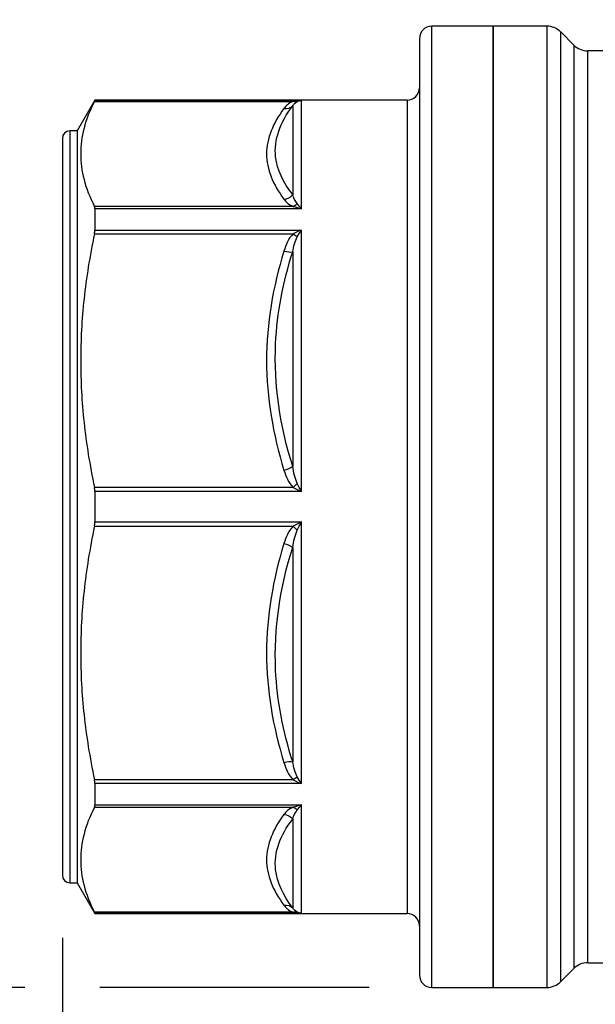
# Model space of a CAD drawing. Header units: inches. Extents: x 0.5 to 21.5, y 0.5 to 16.5.
# Tile 4 of 15: x 4.051 to 4.972, y 5.223 to 6.796. Entities that reach past the tile are written whole.
import ezdxf

# ---------------------------------------------------------------- set-up
doc = ezdxf.new("R2010")
doc.units = ezdxf.units.IN
doc.header["$LTSCALE"] = 2
doc.header["$MEASUREMENT"] = 0
doc.linetypes.add('SLD-Solid', pattern=[0])
doc.layers.add('DIMENSIONS', color=140, linetype='SLD-Solid', lineweight=25)
doc.styles.add('SLDTEXTSTYLE0', font='TXT', dxfattribs={"width": 0.7})
doc.dimstyles.new('SLDDIMSTYLE0', dxfattribs={"dimtxt": 0.169922, "dimasz": 0.26, "dimexe": 0, "dimexo": 0.0625, "dimgap": 0.04248, "dimtad": 0, "dimtih": 1, "dimtoh": 1, "dimrnd": 1e-09, "dimzin": 12, "dimdsep": 46, "dimtxsty": 'SLDTEXTSTYLE0', "dimsah": 1, "dimcen": 0.09, "dimadec": 0, "dimazin": 3, "dimtfac": 1, "dimtofl": 0, "dimtmove": 0, "dimatfit": 3, "dimfxl": 0, "dimfrac": 2, "dimtolj": 1, "dimtzin": 12, "dimarcsym": 0})
doc.dimstyles.new('SLDDIMSTYLE2', dxfattribs={"dimtxt": 0.169922, "dimasz": 0.26, "dimexe": 0, "dimexo": 0.0625, "dimgap": 0.04248, "dimtad": 0, "dimtih": 1, "dimtoh": 1, "dimrnd": 1e-09, "dimzin": 12, "dimdsep": 46, "dimtxsty": 'SLDTEXTSTYLE0', "dimsah": 1, "dimcen": 0.09, "dimadec": 0, "dimazin": 3, "dimtfac": 1, "dimtmove": 0, "dimatfit": 0, "dimfxl": 0, "dimfrac": 2, "dimtolj": 1, "dimtzin": 12, "dimarcsym": 0})

# ---------------------------------------------------------------- blocks, each defined once
blk = doc.blocks.new('_D_2')
at = {"layer": 'DIMENSIONS'}
for p, q in [((5.1363, 7.7007), (3.0822, 7.7007)), ((3.3322, 7.7007), (3.3322, 6.7834)), ((3.0797, 6.4753), (3.0226, 6.4753)), ((3.0226, 6.4753), (3.0226, 6.2053)), ((3.5846, 6.4753), (3.6417, 6.4753)), ((3.6417, 6.4753), (3.6417, 6.2053)), ((3.0226, 6.2053), (3.0797, 6.2053)), ((3.6417, 6.2053), (3.5846, 6.2053)), ((3.3322, 5.2499), (3.3322, 6.1672)), ((4.0596, 5.2499), (3.0822, 5.2499)), ((4.6101, 5.2499), (4.1796, 5.2499))]:
    blk.add_line(p, q, dxfattribs=at)
for points in [[(3.3322, 7.7007), (3.2922, 7.4407), (3.3722, 7.4407)], [(3.3322, 5.2499), (3.3722, 5.5099), (3.2922, 5.5099)]]:
    blk.add_solid(points, dxfattribs=at)
at = {"layer": 'DIMENSIONS', "char_height": 0.16667, "attachment_point": 1, "style": 'SLDTEXTSTYLE0'}
for s, insert in [('2.45', (3.0797, 6.7282)), ('62.3', (3.0797, 6.4201))]:
    blk.add_mtext(s, dxfattribs=dict(at, insert=insert))
blk = doc.blocks.new('_D_3')
at = {"layer": 'DIMENSIONS'}
for p, q in [((5.3794, 6.6676), (5.3794, 4.2125)), ((6.6392, 5.3291), (6.6392, 4.2125)), ((5.3794, 4.4625), (4.8794, 4.4625)), ((5.7569, 4.4625), (5.6998, 4.4625)), ((5.6998, 4.4625), (5.6998, 4.1925)), ((6.2618, 4.4625), (6.3189, 4.4625)), ((6.3189, 4.4625), (6.3189, 4.1925)), ((6.6392, 4.4625), (7.1392, 4.4625)), ((5.6998, 4.1925), (5.7569, 4.1925)), ((6.3189, 4.1925), (6.2618, 4.1925))]:
    blk.add_line(p, q, dxfattribs=at)
for points in [[(5.3794, 4.4625), (5.1194, 4.5025), (5.1194, 4.4225)], [(6.6392, 4.4625), (6.8992, 4.4225), (6.8992, 4.5025)]]:
    blk.add_solid(points, dxfattribs=at)
at = {"layer": 'DIMENSIONS', "char_height": 0.16667, "attachment_point": 1, "style": 'SLDTEXTSTYLE0'}
for s, insert in [('1.26', (5.7569, 4.7154)), ('32.0', (5.7569, 4.4073))]:
    blk.add_mtext(s, dxfattribs=dict(at, insert=insert))
blk = doc.blocks.new('_D_4')
at = {"layer": 'DIMENSIONS'}
for p, q in [((4.1196, 5.3291), (4.1196, 3.2676)), ((6.6392, 5.3291), (6.6392, 3.2676)), ((4.1196, 3.5176), (4.8967, 3.5176)), ((5.1269, 3.5176), (5.0699, 3.5176)), ((5.0699, 3.5176), (5.0699, 3.2476)), ((5.6319, 3.5176), (5.6889, 3.5176)), ((5.6889, 3.5176), (5.6889, 3.2476)), ((6.6392, 3.5176), (5.8621, 3.5176)), ((5.0699, 3.2476), (5.1269, 3.2476)), ((5.6889, 3.2476), (5.6319, 3.2476))]:
    blk.add_line(p, q, dxfattribs=at)
for points in [[(4.1196, 3.5176), (4.3796, 3.4776), (4.3796, 3.5576)], [(6.6392, 3.5176), (6.3792, 3.5576), (6.3792, 3.4776)]]:
    blk.add_solid(points, dxfattribs=at)
at = {"layer": 'DIMENSIONS', "char_height": 0.16667, "attachment_point": 1, "style": 'SLDTEXTSTYLE0'}
for s, insert in [('2.52', (5.1269, 3.7705)), ('64.0', (5.1269, 3.4624))]:
    blk.add_mtext(s, dxfattribs=dict(at, insert=insert))

msp = doc.modelspace()

# ---------------------------------------------------------------- linework, layer by layer
for p, q in [((4.8085, 6.7854), (4.7101, 6.7854)), ((4.7101, 6.3114), (4.7101, 6.7854)), ((4.8939, 6.7854), (4.8085, 6.7854)), ((4.8085, 6.7854), (4.8085, 5.2499)), ((4.8085, 5.2499), (4.8085, 6.7854)), ((4.8939, 6.7854), (4.8939, 5.2499)), ((4.6904, 6.7657), (4.6904, 6.3039)), ((4.9371, 6.7552), (4.9162, 6.7761)), ((4.9162, 5.2592), (4.9162, 6.7761)), ((4.9371, 6.7552), (4.9371, 5.2801)), ((4.9838, 6.746), (4.9594, 6.746)), ((4.9594, 5.2893), (4.9594, 6.746)), ((4.1716, 6.6673), (4.1432, 6.618)), ((4.1709, 6.6653), (4.4884, 6.6653)), ((4.6707, 6.6673), (4.1716, 6.6673)), ((4.1716, 6.6673), (4.1716, 6.6668)), ((4.1716, 6.6668), (4.5017, 6.6668)), ((4.4878, 6.6582), (4.4878, 6.5164)), ((4.5017, 6.4938), (4.5017, 6.6668)), ((4.6707, 6.6673), (4.6707, 6.2662)), ((4.1196, 6.6062), (4.1196, 6.2429)), ((4.1432, 6.618), (4.1314, 6.618)), ((4.1314, 6.618), (4.1314, 6.2474)), ((4.1432, 6.618), (4.1432, 6.2474)), ((4.4884, 6.4975), (4.1709, 6.4975)), ((4.1716, 6.4938), (4.1716, 6.4595)), ((4.5017, 6.4938), (4.1716, 6.4938)), ((4.1709, 6.4537), (4.4884, 6.4537)), ((4.1716, 6.4595), (4.5017, 6.4595)), ((4.5017, 6.0419), (4.5017, 6.4595)), ((4.4878, 6.4248), (4.4878, 6.0824)), ((4.7101, 5.2499), (4.7101, 6.3114)), ((4.6904, 6.3039), (4.6904, 5.2696)), ((4.6707, 6.2662), (4.6707, 5.368)), ((4.1314, 6.2474), (4.1314, 5.4173)), ((4.1432, 6.2474), (4.1432, 5.4173)), ((4.1196, 6.2429), (4.1196, 5.4291)), ((4.4884, 6.0487), (4.1709, 6.0487)), ((4.1716, 6.0419), (4.1716, 5.9934)), ((4.5017, 6.0419), (4.1716, 6.0419)), ((4.1716, 5.9934), (4.5017, 5.9934)), ((4.5017, 5.5757), (4.5017, 5.9934)), ((4.1709, 5.9866), (4.4884, 5.9866)), ((4.4878, 5.9529), (4.4878, 5.6105)), ((4.4884, 5.5816), (4.1709, 5.5816)), ((4.1716, 5.5757), (4.1716, 5.5415)), ((4.5017, 5.5757), (4.1716, 5.5757)), ((4.1709, 5.5377), (4.4884, 5.5377)), ((4.1716, 5.5415), (4.5017, 5.5415)), ((4.5017, 5.3685), (4.5017, 5.5415)), ((4.4878, 5.5189), (4.4878, 5.3771)), ((4.1314, 5.4173), (4.1432, 5.4173)), ((4.1432, 5.4173), (4.1716, 5.368)), ((4.4884, 5.37), (4.1709, 5.37)), ((4.1716, 5.3685), (4.1716, 5.368)), ((4.5017, 5.3685), (4.1716, 5.3685)), ((4.1716, 5.368), (4.6707, 5.368)), ((4.9594, 5.2893), (5.7341, 5.2893)), ((4.9162, 5.2592), (4.9371, 5.2801)), ((4.7101, 5.2499), (4.8085, 5.2499)), ((4.8085, 5.2499), (4.8939, 5.2499))]:
    msp.add_line(p, q)
for centre, radius, start, end in [((4.7101, 6.7657), 0.0197, 90, 180), ((4.8939, 6.7539), 0.0315, 45, 90), ((4.9594, 6.7775), 0.0315, 225, 270), ((4.6707, 6.6869), 0.0197, 270, 0), ((4.1314, 6.6062), 0.0118, 90, 180), ((4.1314, 5.4291), 0.0118, 180, 270), ((4.6707, 5.3484), 0.0197, 0, 90), ((4.9594, 5.2578), 0.0315, 90, 135), ((4.7101, 5.2696), 0.0197, 180, 270), ((4.8939, 5.2814), 0.0315, 270, 315)]:
    msp.add_arc(centre, radius, start, end)
for points, knots in [([(4.1709, 6.6653), (4.1633, 6.6505), (4.1579, 6.6363), (4.1506, 6.6085), (4.1489, 6.595), (4.1489, 6.5679), (4.1506, 6.5543), (4.1579, 6.5266), (4.1633, 6.5124), (4.1709, 6.4975)], [0, 0, 0, 0, 0.25, 0.25, 0.5, 0.5, 0.75, 0.75, 1, 1, 1, 1]), ([(4.4739, 6.6539), (4.4562, 6.6304), (4.4462, 6.6059), (4.4459, 6.557), (4.4562, 6.5325), (4.4739, 6.509)], [0, 0, 0, 0, 0.5, 0.5, 1, 1, 1, 1]), ([(4.4878, 6.5164), (4.4726, 6.5359), (4.4498, 6.583), (4.4676, 6.6315), (4.4878, 6.6582)], [0, 0, 0, 0, 0.4176604, 0.974541, 0.974541, 0.974541, 0.974541]), ([(4.1709, 6.4537), (4.1633, 6.4178), (4.1579, 6.3836), (4.1506, 6.3166), (4.1489, 6.2839), (4.1489, 6.2184), (4.1506, 6.1857), (4.1579, 6.1188), (4.1633, 6.0845), (4.1709, 6.0487)], [0, 0, 0, 0, 0.25, 0.25, 0.5, 0.5, 0.75, 0.75, 1, 1, 1, 1]), ([(4.4739, 6.4261), (4.4562, 6.3693), (4.4459, 6.3102), (4.4462, 6.1921), (4.4562, 6.133), (4.4739, 6.0763)], [0, 0, 0, 0, 0.5, 0.5, 1, 1, 1, 1]), ([(4.4878, 6.0824), (4.4676, 6.1459), (4.4498, 6.2618), (4.4726, 6.377), (4.4878, 6.4248)], [0, 0, 0, 0, 0.5568957, 0.9745675, 0.9745675, 0.9745675, 0.9745675]), ([(4.1709, 5.9866), (4.1633, 5.9508), (4.1579, 5.9165), (4.1506, 5.8496), (4.1489, 5.8168), (4.1489, 5.7514), (4.1506, 5.7187), (4.1579, 5.6517), (4.1633, 5.6175), (4.1709, 5.5816)], [0, 0, 0, 0, 0.25, 0.25, 0.5, 0.5, 0.75, 0.75, 1, 1, 1, 1]), ([(4.4739, 5.959), (4.4562, 5.9023), (4.4462, 5.8432), (4.4459, 5.725), (4.4562, 5.666), (4.4739, 5.6092)], [0, 0, 0, 0, 0.5, 0.5, 1, 1, 1, 1]), ([(4.4878, 5.6105), (4.4726, 5.6583), (4.4498, 5.7734), (4.4676, 5.8894), (4.4878, 5.9529)], [0, 0, 0, 0, 0.4176604, 0.974541, 0.974541, 0.974541, 0.974541]), ([(4.1709, 5.5377), (4.1633, 5.5229), (4.1579, 5.5087), (4.1506, 5.481), (4.1489, 5.4674), (4.1489, 5.4403), (4.1506, 5.4267), (4.1579, 5.399), (4.1633, 5.3848), (4.1709, 5.37)], [0, 0, 0, 0, 0.25, 0.25, 0.5, 0.5, 0.75, 0.75, 1, 1, 1, 1]), ([(4.4739, 5.5263), (4.4562, 5.5028), (4.4462, 5.4783), (4.4459, 5.4294), (4.4562, 5.4049), (4.4739, 5.3814)], [0, 0, 0, 0, 0.5, 0.5, 1, 1, 1, 1]), ([(4.4878, 5.3771), (4.4726, 5.3971), (4.4498, 5.4452), (4.4676, 5.4929), (4.4878, 5.5189)], [0, 0, 0, 0, 0.4176718, 0.9745675, 0.9745675, 0.9745675, 0.9745675])]:
    msp.add_open_spline(points, degree=3, knots=knots)
for points in [[(4.1709, 6.6653), (4.1714, 6.6662), (4.1716, 6.6667), (4.1716, 6.6668)], [(4.4884, 6.6653), (4.4809, 6.6622), (4.477, 6.658), (4.4739, 6.6539)], [(4.4739, 6.6539), (4.4791, 6.6533), (4.4843, 6.6549), (4.4878, 6.6582)], [(4.4878, 6.6582), (4.4893, 6.6608), (4.4913, 6.6632), (4.4951, 6.665)], [(4.5017, 6.6668), (4.4973, 6.6667), (4.4927, 6.6662), (4.4884, 6.6653)], [(4.4951, 6.665), (4.493, 6.6644), (4.4907, 6.6645), (4.4884, 6.6653)], [(4.4951, 6.665), (4.4972, 6.666), (4.4995, 6.6666), (4.5017, 6.6668)], [(4.4739, 6.509), (4.4791, 6.5095), (4.4843, 6.5123), (4.4878, 6.5164)], [(4.4951, 6.5019), (4.4913, 6.5059), (4.4893, 6.5112), (4.4878, 6.5164)], [(4.1716, 6.4938), (4.1716, 6.4954), (4.1714, 6.4967), (4.1709, 6.4975)], [(4.4739, 6.509), (4.477, 6.5049), (4.4809, 6.5007), (4.4884, 6.4975)], [(4.4884, 6.4975), (4.4907, 6.4984), (4.493, 6.4999), (4.4951, 6.5019)], [(4.4884, 6.4975), (4.4927, 6.4966), (4.4973, 6.4954), (4.5017, 6.4938)], [(4.5017, 6.4938), (4.4995, 6.4968), (4.4972, 6.4996), (4.4951, 6.5019)], [(4.1709, 6.4537), (4.1714, 6.4558), (4.1716, 6.4578), (4.1716, 6.4595)], [(4.4884, 6.4537), (4.4809, 6.4461), (4.477, 6.436), (4.4739, 6.4261)], [(4.4878, 6.4248), (4.4893, 6.4336), (4.4913, 6.4424), (4.4951, 6.4489)], [(4.5017, 6.4595), (4.4973, 6.4579), (4.4927, 6.4559), (4.4884, 6.4537)], [(4.4951, 6.4489), (4.493, 6.4501), (4.4907, 6.4517), (4.4884, 6.4537)], [(4.4951, 6.4489), (4.4972, 6.4527), (4.4995, 6.4563), (4.5017, 6.4595)], [(4.4739, 6.4261), (4.4791, 6.4247), (4.4843, 6.4242), (4.4878, 6.4248)], [(4.4739, 6.0763), (4.4791, 6.0776), (4.4843, 6.0799), (4.4878, 6.0824)], [(4.4739, 6.0763), (4.477, 6.0664), (4.4809, 6.0562), (4.4884, 6.0487)], [(4.4951, 6.0551), (4.4913, 6.0626), (4.4893, 6.0726), (4.4878, 6.0824)], [(4.4884, 6.0487), (4.4907, 6.0506), (4.493, 6.0528), (4.4951, 6.0551)], [(4.5017, 6.0419), (4.4995, 6.0463), (4.4972, 6.0508), (4.4951, 6.0551)], [(4.1716, 6.0419), (4.1716, 6.0442), (4.1714, 6.0465), (4.1709, 6.0487)], [(4.4884, 6.0487), (4.4927, 6.0465), (4.4973, 6.0442), (4.5017, 6.0419)], [(4.1709, 5.9866), (4.1714, 5.9888), (4.1716, 5.9911), (4.1716, 5.9934)], [(4.5017, 5.9934), (4.4973, 5.9911), (4.4927, 5.9888), (4.4884, 5.9866)], [(4.4951, 5.9802), (4.4972, 5.9845), (4.4995, 5.989), (4.5017, 5.9934)], [(4.4884, 5.9866), (4.4809, 5.979), (4.477, 5.9689), (4.4739, 5.959)], [(4.4878, 5.9529), (4.4893, 5.9627), (4.4913, 5.9727), (4.4951, 5.9802)], [(4.4951, 5.9802), (4.493, 5.9825), (4.4907, 5.9847), (4.4884, 5.9866)], [(4.4739, 5.959), (4.4791, 5.9577), (4.4843, 5.9554), (4.4878, 5.9529)], [(4.4739, 5.6092), (4.4791, 5.6106), (4.4843, 5.6111), (4.4878, 5.6105)], [(4.4739, 5.6092), (4.477, 5.5993), (4.4809, 5.5892), (4.4884, 5.5816)], [(4.4951, 5.5864), (4.4913, 5.5929), (4.4893, 5.6017), (4.4878, 5.6105)], [(4.4884, 5.5816), (4.4907, 5.5835), (4.493, 5.5852), (4.4951, 5.5864)], [(4.5017, 5.5757), (4.4995, 5.579), (4.4972, 5.5826), (4.4951, 5.5864)], [(4.1716, 5.5757), (4.1716, 5.5775), (4.1714, 5.5795), (4.1709, 5.5816)], [(4.4884, 5.5816), (4.4927, 5.5794), (4.4973, 5.5774), (4.5017, 5.5757)], [(4.1709, 5.5377), (4.1714, 5.5386), (4.1716, 5.5399), (4.1716, 5.5415)], [(4.4884, 5.5377), (4.4809, 5.5346), (4.477, 5.5304), (4.4739, 5.5263)], [(4.5017, 5.5415), (4.4973, 5.5399), (4.4927, 5.5387), (4.4884, 5.5377)], [(4.4951, 5.5334), (4.493, 5.5354), (4.4907, 5.5369), (4.4884, 5.5377)], [(4.4951, 5.5334), (4.4972, 5.5357), (4.4995, 5.5385), (4.5017, 5.5415)], [(4.4739, 5.5263), (4.4791, 5.5257), (4.4843, 5.523), (4.4878, 5.5189)], [(4.4878, 5.5189), (4.4893, 5.5241), (4.4913, 5.5294), (4.4951, 5.5334)], [(4.4739, 5.3814), (4.4791, 5.382), (4.4843, 5.3804), (4.4878, 5.3771)], [(4.4739, 5.3814), (4.477, 5.3773), (4.4809, 5.3731), (4.4884, 5.37)], [(4.1716, 5.3685), (4.1716, 5.3686), (4.1714, 5.3691), (4.1709, 5.37)], [(4.4951, 5.3703), (4.4913, 5.3721), (4.4893, 5.3745), (4.4878, 5.3771)], [(4.4884, 5.37), (4.4907, 5.3708), (4.493, 5.3709), (4.4951, 5.3703)], [(4.4884, 5.37), (4.4927, 5.3691), (4.4973, 5.3686), (4.5017, 5.3685)], [(4.5017, 5.3685), (4.4995, 5.3687), (4.4972, 5.3693), (4.4951, 5.3703)]]:
    msp.add_open_spline(points, degree=3)

# ---------------------------------------------------------------- dimensions: what is measured, and where the dimension line sits
at = {"layer": 'DIMENSIONS'}
for base, p1, p2, angle, picture, middle in [((3.3322, 7.7007), (4.7101, 5.2499), (5.2363, 7.7007), 90, '_D_2', (3.3322, 6.4753)), ((4.1196, 3.5176), (6.6392, 5.4291), (4.1196, 5.4291), 0, '_D_4', (5.3794, 3.5176))]:
    dim = msp.add_linear_dim(base=base, p1=p1, p2=p2, angle=angle, dimstyle='SLDDIMSTYLE0', dxfattribs=at)
    dim.commit()
    dim.dimension.update_dxf_attribs({"geometry": picture, "text_midpoint": middle, "dimtype": 160})
dim = msp.add_linear_dim(base=(6.6392, 4.4625), p1=(5.3794, 6.7676), p2=(6.6392, 5.4291), dimstyle='SLDDIMSTYLE2', dxfattribs=at)
dim.commit()
dim.dimension.update_dxf_attribs({"geometry": '_D_3', "text_midpoint": (6.0093, 4.4625), "dimtype": 160})

doc.saveas('drawing.dxf')
